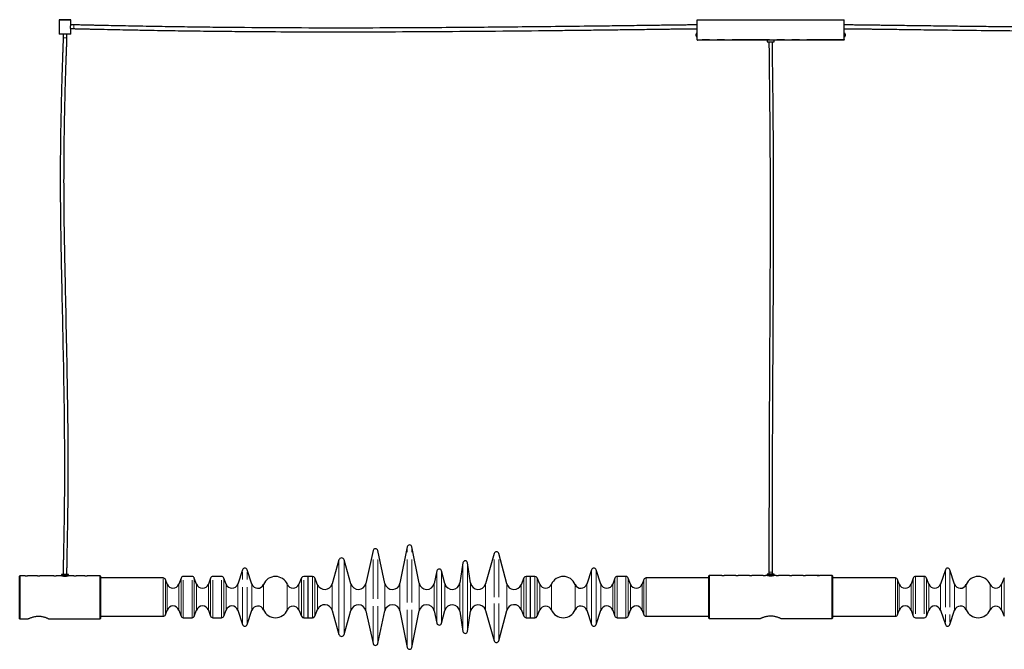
# Model space of a CAD drawing. Header units: millimetres. Extents: x 350 to 3714, y 780 to 2611.
# Tile 1 of 3: x 350 to 2022, y 780 to 1848. Entities that reach past the tile are written whole.
import ezdxf

# ---------------------------------------------------------------- set-up
doc = ezdxf.new("R2010")
doc.units = ezdxf.units.MM
doc.header["$LTSCALE"] = 10
doc.linetypes.add('PHANTOM', pattern=[12.7, 6.35, -1.27, 1.27, -1.27, 1.27, -1.27])

msp = doc.modelspace()

# ---------------------------------------------------------------- linework, layer by layer
at = {"color": 7, "linetype": 'Continuous', "lineweight": 25}
for p, q in [((417.4, 1848), (417.1, 1847.7)), ((417.1, 1847.7), (417.1, 1824)), ((437.1, 1847.7), (417.1, 1847.7)), ((417.4, 1848), (436.8, 1848)), ((437.1, 1847.7), (436.8, 1848)), ((437.1, 1839.4), (437.1, 1847.7)), ((442.1, 1839.2), (437.1, 1839.2)), ((1500.1, 1814.5), (1500.1, 1848)), ((1500.1, 1848), (1750.1, 1848)), ((1750.1, 1814.5), (1750.1, 1848)), ((417.1, 1824), (417.6, 1823.5)), ((417.1, 1824), (437.1, 1824)), ((436.6, 1823.5), (417.6, 1823.5)), ((423.9, 1823.5), (423.9, 1817)), ((430.3, 1817), (430.3, 1823.5)), ((436.6, 1833), (436.6, 1836.2)), ((437.1, 1833), (436.6, 1833)), ((436.6, 1823.5), (437.1, 1824)), ((437.1, 1824), (437.1, 1832.8)), ((437.1, 1832.8), (442.1, 1832.8)), ((1498.5, 1820.5), (1498.5, 1823.5)), ((1500.1, 1824.8), (1499.8, 1824.8)), ((1750.4, 1824.8), (1750.1, 1824.8)), ((1751.8, 1823.5), (1751.8, 1820.5)), ((1499.8, 1819.1), (1500.1, 1819.1)), ((1748.6, 1813), (1501.6, 1813)), ((1619.1, 1813), (1619.1, 1810.5)), ((1619.1, 1810.5), (1631.1, 1810.5)), ((1631.1, 1810.5), (1631.1, 1813)), ((1750.1, 1819.1), (1750.4, 1819.1)), ((1008.1, 953.7), (995.7, 891.9)), ((1028.2, 891.9), (1015.9, 953.7)), ((950.1, 947.3), (937.7, 891.6)), ((970.3, 891.6), (957.9, 947.3)), ((1155.6, 942.6), (1141, 890.9)), ((1176.9, 891.1), (1163.4, 942.5)), ((892.2, 931.7), (880.5, 890.9)), ((912.5, 890.9), (900.8, 931.7)), ((1102.5, 926.6), (1097.3, 892.5)), ((1115.6, 892.5), (1110.4, 926.6)), ((350.4, 904.5), (350.1, 904.2)), ((350.1, 868), (350.1, 904.2)), ((359.6, 904.5), (350.4, 904.5)), ((350.4, 904.5), (350.4, 868)), ((367.8, 904.5), (363.6, 904.5)), ((380.1, 904.5), (374.5, 904.5)), ((389.8, 904.5), (384.1, 904.5)), ((408.1, 904.5), (396.5, 904.5)), ((421.1, 904.5), (412.1, 904.5)), ((421.1, 907), (421.1, 904.5)), ((433.1, 907), (421.1, 907)), ((433.1, 904.5), (421.1, 904.5)), ((433.1, 904.5), (433.1, 907)), ((442.1, 904.5), (433.1, 904.5)), ((460.6, 904.5), (446.1, 904.5)), ((460.8, 904.5), (461.7, 904.5)), ((461.7, 904.5), (464.4, 904.5)), ((486.6, 904.5), (464.6, 904.5)), ((487.1, 904), (486.6, 904.5)), ((486.6, 868), (486.6, 904.5)), ((487.1, 904), (487.1, 868)), ((642.9, 903.5), (627.9, 903.5)), ((692.9, 903.5), (677.9, 903.5)), ((728.6, 915), (720.5, 890.7)), ((744.3, 890.7), (736.2, 915)), ((839.9, 903.5), (832.4, 903.5)), ((847.4, 903.5), (839.9, 903.5)), ((839.9, 868.5), (839.9, 903.5)), ((839.9, 833.5), (839.9, 903.5)), ((1058.6, 912.9), (1053.7, 891.5)), ((1071.9, 891.3), (1066.4, 912.9)), ((1217.4, 903.5), (1209.9, 903.5)), ((1224.9, 903.5), (1217.4, 903.5)), ((1217.4, 868.5), (1217.4, 903.5)), ((1217.4, 868.5), (1217.4, 903.5)), ((1321.1, 915), (1313, 890.7)), ((1336.8, 890.7), (1328.7, 915)), ((1379.4, 903.5), (1364.4, 903.5)), ((1520.6, 905), (1520.1, 904.5)), ((1520.1, 868.5), (1520.1, 904.5)), ((1542.2, 905), (1520.6, 905)), ((1520.6, 905), (1520.6, 868.5)), ((1542.4, 905), (1543.1, 905)), ((1543.1, 905), (1546, 905)), ((1565.9, 905), (1546.2, 905)), ((1589, 905), (1569.9, 905)), ((1610.8, 905), (1593, 905)), ((1619.1, 905), (1617.5, 905)), ((1619.1, 907.5), (1619.1, 905)), ((1631.1, 907.5), (1619.1, 907.5)), ((1631.1, 905), (1619.1, 905)), ((1622.2, 911), (1622.2, 907.5)), ((1628.1, 907.5), (1628.1, 911)), ((1631.1, 905), (1631.1, 907.5)), ((1632.8, 905), (1631.1, 905)), ((1657.2, 905), (1639.5, 905)), ((1680.3, 905), (1661.2, 905)), ((1703.6, 905), (1684.3, 905)), ((1704.2, 905), (1707.8, 905)), ((1729.6, 905), (1707.8, 905)), ((1730.1, 904.5), (1729.6, 905)), ((1729.6, 868.5), (1729.6, 905)), ((1730.1, 904.5), (1730.1, 868.5)), ((1885.9, 903.5), (1870.9, 903.5)), ((1921.6, 915), (1913.5, 890.7)), ((1937.3, 890.7), (1929.2, 915)), ((593.8, 901), (487.1, 901)), ((600.4, 890.5), (597.5, 898.3)), ((624.2, 900.8), (620.4, 890.5)), ((650.4, 890.5), (646.6, 900.8)), ((674.2, 900.8), (670.4, 890.5)), ((700.4, 890.5), (696.6, 900.8)), ((828.7, 901), (824.1, 890.2)), ((856, 889.4), (851.1, 901)), ((1206.2, 901), (1201.5, 889.5)), ((1233.2, 890.2), (1228.6, 901)), ((1360.7, 900.8), (1356.9, 890.5)), ((1386.9, 890.5), (1383.1, 900.8)), ((1409.8, 898.3), (1406.9, 890.5)), ((1520.1, 901), (1413.5, 901)), ((1836.8, 901), (1730.1, 901)), ((1843.4, 890.5), (1840.5, 898.3)), ((1867.2, 900.8), (1863.4, 890.5)), ((1893.4, 890.5), (1889.6, 900.8)), ((2021.7, 901), (2017.1, 890.2)), ((350.1, 831.8), (350.1, 868)), ((350.4, 868), (350.4, 831.5)), ((486.6, 831.5), (486.6, 868)), ((487.1, 868), (487.1, 832)), ((839.9, 833.5), (839.9, 868.5)), ((1217.4, 833.5), (1217.4, 868.5)), ((1217.4, 833.5), (1217.4, 868.5)), ((1520.1, 832.5), (1520.1, 868.5)), ((1520.6, 868.5), (1520.6, 832)), ((1729.6, 832), (1729.6, 868.5)), ((1730.1, 868.5), (1730.1, 832.5)), ((487.1, 836), (593.8, 836)), ((597.5, 838.6), (600.4, 846.5)), ((620.4, 846.5), (624.2, 836.1)), ((646.6, 836.1), (650.4, 846.5)), ((670.4, 846.5), (674.2, 836.1)), ((696.6, 836.1), (700.4, 846.5)), ((720.5, 846.2), (728.6, 821.9)), ((736.2, 821.9), (744.3, 846.2)), ((824.1, 846.8), (828.7, 835.9)), ((851.1, 835.9), (856, 847.5)), ((880.5, 846), (892.2, 805.2)), ((900.8, 805.2), (912.5, 846)), ((937.7, 845.3), (950.1, 789.6)), ((957.9, 789.6), (970.3, 845.3)), ((995.7, 845), (1008.1, 783.2)), ((1015.9, 783.2), (1028.2, 845)), ((1053.7, 845.4), (1058.6, 824.1)), ((1066.4, 824), (1071.9, 845.7)), ((1097.3, 844.4), (1102.5, 810.4)), ((1110.4, 810.4), (1115.6, 844.4)), ((1141, 846), (1155.6, 794.4)), ((1163.4, 794.4), (1176.9, 845.8)), ((1201.5, 847.4), (1206.2, 835.9)), ((1228.6, 835.9), (1233.2, 846.8)), ((1313, 846.2), (1321.1, 821.9)), ((1328.7, 821.9), (1336.8, 846.2)), ((1356.9, 846.5), (1360.7, 836.1)), ((1383.1, 836.1), (1386.9, 846.5)), ((1406.9, 846.5), (1409.8, 838.6)), ((1413.5, 836), (1520.1, 836)), ((1730.1, 836), (1836.8, 836)), ((1840.5, 838.6), (1843.4, 846.5)), ((1863.4, 846.5), (1867.2, 836.1)), ((1889.6, 836.1), (1893.4, 846.5)), ((1913.5, 846.2), (1921.6, 821.9)), ((1929.2, 821.9), (1937.3, 846.2)), ((2017.1, 846.8), (2021.7, 835.9)), ((350.1, 831.8), (350.4, 831.5)), ((350.4, 831.5), (364.1, 831.5)), ((400.1, 831.5), (486.6, 831.5)), ((486.6, 831.5), (487.1, 832)), ((627.9, 833.5), (642.9, 833.5)), ((677.9, 833.5), (692.9, 833.5)), ((832.4, 833.5), (839.9, 833.5)), ((839.9, 833.5), (847.4, 833.5)), ((1209.9, 833.5), (1217.4, 833.5)), ((1217.4, 833.5), (1224.9, 833.5)), ((1364.4, 833.5), (1379.4, 833.5)), ((1520.1, 832.5), (1520.6, 832)), ((1520.6, 832), (1607.1, 832)), ((1643.1, 832), (1729.6, 832)), ((1729.6, 832), (1730.1, 832.5)), ((1870.9, 833.5), (1885.9, 833.5))]:
    msp.add_line(p, q, dxfattribs=at)
at = {"color": 7, "linetype": 'PHANTOM', "lineweight": 18}
for p, q in [((442.1, 1832.8), (442.1, 1839.2)), ((1499.8, 1819.1), (1499.8, 1824.8)), ((1750.4, 1824.8), (1750.4, 1819.1)), ((430.3, 1817), (423.9, 1817)), ((1750.1, 1814.5), (1500.1, 1814.5)), ((1008.1, 868.5), (1008.1, 953.7)), ((1015.9, 868.5), (1015.9, 953.7)), ((950.1, 868.5), (950.1, 947.3)), ((957.9, 868.5), (957.9, 947.3)), ((1155.6, 868.5), (1155.6, 942.6)), ((1163.4, 868.5), (1163.4, 942.5)), ((892.2, 868.5), (892.2, 931.7)), ((900.8, 868.5), (900.8, 931.7)), ((1102.5, 868.5), (1102.5, 926.6)), ((1110.4, 868.5), (1110.4, 926.6)), ((627.9, 833.5), (627.9, 903.5)), ((642.9, 833.5), (642.9, 903.5)), ((677.9, 833.5), (677.9, 903.5)), ((692.9, 833.5), (692.9, 903.5)), ((728.6, 821.9), (728.6, 915)), ((736.2, 821.9), (736.2, 915)), ((832.4, 833.5), (832.4, 903.5)), ((847.4, 868.5), (847.4, 903.5)), ((1058.6, 868.5), (1058.6, 912.9)), ((1066.4, 868.5), (1066.4, 912.9)), ((1209.9, 868.5), (1209.9, 903.5)), ((1224.9, 868.5), (1224.9, 903.5)), ((1321.1, 868.5), (1321.1, 915)), ((1328.7, 868.5), (1328.7, 915)), ((1364.4, 868.5), (1364.4, 903.5)), ((1379.4, 868.5), (1379.4, 903.5)), ((1622.2, 911), (1628.1, 911)), ((1870.9, 903.5), (1870.9, 833.5)), ((1885.9, 903.5), (1885.9, 833.5)), ((1921.6, 915), (1921.6, 821.9)), ((1929.2, 915), (1929.2, 821.9)), ((593.8, 836), (593.8, 901)), ((597.5, 838.6), (597.5, 898.3)), ((600.4, 846.5), (600.4, 890.5)), ((620.4, 846.5), (620.4, 890.5)), ((624.2, 836.1), (624.2, 900.8)), ((646.6, 836.1), (646.6, 900.8)), ((650.4, 846.5), (650.4, 890.5)), ((670.4, 846.5), (670.4, 890.5)), ((674.2, 836.1), (674.2, 900.8)), ((696.6, 836.1), (696.6, 900.8)), ((700.4, 846.5), (700.4, 890.5)), ((720.5, 846.2), (720.5, 890.7)), ((744.3, 846.2), (744.3, 890.7)), ((764.2, 846.9), (764.2, 890)), ((804.5, 846.8), (804.5, 890.2)), ((824.1, 846.8), (824.1, 890.2)), ((828.7, 835.9), (828.7, 901)), ((851.1, 868.5), (851.1, 901)), ((856, 868.5), (856, 889.4)), ((880.5, 868.5), (880.5, 890.9)), ((912.5, 868.5), (912.5, 890.9)), ((937.7, 868.5), (937.7, 891.6)), ((970.3, 868.5), (970.3, 891.6)), ((995.7, 868.5), (995.7, 891.9)), ((1028.2, 868.5), (1028.2, 891.9)), ((1053.7, 868.5), (1053.7, 891.5)), ((1071.9, 868.5), (1071.9, 891.3)), ((1097.3, 868.5), (1097.3, 892.5)), ((1115.6, 868.5), (1115.6, 892.5)), ((1141, 868.5), (1141, 890.9)), ((1176.9, 868.5), (1176.9, 891.1)), ((1201.5, 868.5), (1201.5, 889.5)), ((1206.2, 868.5), (1206.2, 901)), ((1228.6, 868.5), (1228.6, 901)), ((1233.2, 868.5), (1233.2, 890.2)), ((1252.8, 868.5), (1252.8, 890.2)), ((1293.1, 868.5), (1293.1, 890)), ((1313, 868.5), (1313, 890.7)), ((1336.8, 868.5), (1336.8, 890.7)), ((1356.9, 868.5), (1356.9, 890.5)), ((1360.7, 868.5), (1360.7, 900.8)), ((1383.1, 868.5), (1383.1, 900.8)), ((1386.9, 868.5), (1386.9, 890.5)), ((1406.9, 868.5), (1406.9, 890.5)), ((1409.8, 868.5), (1409.8, 898.3)), ((1413.5, 868.5), (1413.5, 901)), ((1836.8, 901), (1836.8, 836)), ((1840.5, 898.3), (1840.5, 838.6)), ((1843.4, 890.5), (1843.4, 846.5)), ((1863.4, 890.5), (1863.4, 846.5)), ((1867.2, 900.8), (1867.2, 836.1)), ((1889.6, 900.8), (1889.6, 836.1)), ((1893.4, 890.5), (1893.4, 846.5)), ((1913.5, 890.7), (1913.5, 846.2)), ((1937.3, 890.7), (1937.3, 846.2)), ((1957.2, 890), (1957.2, 846.9)), ((1997.5, 890.2), (1997.5, 846.8)), ((2017.1, 890.2), (2017.1, 846.8)), ((2021.7, 901), (2021.7, 835.9)), ((847.4, 833.5), (847.4, 868.5)), ((851.1, 835.9), (851.1, 868.5)), ((856, 847.5), (856, 868.5)), ((880.5, 846), (880.5, 868.5)), ((892.2, 805.2), (892.2, 868.5)), ((900.8, 805.2), (900.8, 868.5)), ((912.5, 846), (912.5, 868.5)), ((937.7, 845.3), (937.7, 868.5)), ((950.1, 789.6), (950.1, 868.5)), ((957.9, 789.6), (957.9, 868.5)), ((970.3, 845.3), (970.3, 868.5)), ((995.7, 845), (995.7, 868.5)), ((1008.1, 783.2), (1008.1, 868.5)), ((1015.9, 783.2), (1015.9, 868.5)), ((1028.2, 845), (1028.2, 868.5)), ((1053.7, 845.4), (1053.7, 868.5)), ((1058.6, 824.1), (1058.6, 868.5)), ((1066.4, 824), (1066.4, 868.5)), ((1071.9, 845.7), (1071.9, 868.5)), ((1097.3, 844.4), (1097.3, 868.5)), ((1102.5, 810.4), (1102.5, 868.5)), ((1110.4, 810.4), (1110.4, 868.5)), ((1115.6, 844.4), (1115.6, 868.5)), ((1141, 846), (1141, 868.5)), ((1155.6, 794.4), (1155.6, 868.5)), ((1163.4, 794.4), (1163.4, 868.5)), ((1176.9, 845.8), (1176.9, 868.5)), ((1201.5, 847.4), (1201.5, 868.5)), ((1206.2, 835.9), (1206.2, 868.5)), ((1209.9, 833.5), (1209.9, 868.5)), ((1224.9, 833.5), (1224.9, 868.5)), ((1228.6, 835.9), (1228.6, 868.5)), ((1233.2, 846.8), (1233.2, 868.5)), ((1252.8, 846.8), (1252.8, 868.5)), ((1293.1, 846.9), (1293.1, 868.5)), ((1313, 846.2), (1313, 868.5)), ((1321.1, 821.9), (1321.1, 868.5)), ((1328.7, 821.9), (1328.7, 868.5)), ((1336.8, 846.2), (1336.8, 868.5)), ((1356.9, 846.5), (1356.9, 868.5)), ((1360.7, 836.1), (1360.7, 868.5)), ((1364.4, 833.5), (1364.4, 868.5)), ((1379.4, 833.5), (1379.4, 868.5)), ((1383.1, 836.1), (1383.1, 868.5)), ((1386.9, 846.5), (1386.9, 868.5)), ((1406.9, 846.5), (1406.9, 868.5)), ((1409.8, 838.6), (1409.8, 868.5)), ((1413.5, 836), (1413.5, 868.5))]:
    msp.add_line(p, q, dxfattribs=at)
at = {"color": 7, "linetype": 'Continuous', "lineweight": 25}
for centre, radius, start, end in [((1499.8, 1823.5), 1.35, 90, 180), ((1750.4, 1823.5), 1.35, 0, 90), ((1499.8, 1820.5), 1.35, 180, 270), ((1750.4, 1820.5), 1.35, 270, 0), ((1012, 953), 4, 11.2773, 168.7227), ((954, 946.5), 4, 12.558, 167.442), ((1159.5, 941.5), 4, 14.7987, 164.1663), ((896.5, 930.5), 4.46, 16, 164), ((1106.5, 926), 4, 8.6703, 171.3297), ((361.6, 940.9), 36.5, 266.8611, 273.1005), ((382.1, 940.9), 36.5, 266.8611, 273.1005), ((410.1, 940.9), 36.5, 266.8611, 273.1005), ((427.1, 940.8), 36.7, 261.7706, 278.1252), ((444.1, 940.9), 36.5, 266.8611, 273.1005), ((462.6, 940.9), 36.5, 266.8611, 273.1005), ((627.9, 899.5), 4, 90, 160), ((642.9, 899.5), 4, 20, 90), ((677.9, 899.5), 4, 90, 160), ((692.9, 899.5), 4, 20, 90), ((732.4, 913.7), 4, 18.499, 161.501), ((784.4, 881.6), 21.9, 23.0579, 157.3801), ((832.4, 899.5), 4, 90, 156.9421), ((847.4, 899.5), 4, 23, 90), ((1062.5, 912), 4, 14.2894, 166.9678), ((1209.9, 899.5), 4, 90, 157.7659), ((1224.9, 899.5), 4, 23.0579, 90), ((1272.9, 881.6), 21.9, 22.6199, 156.9421), ((1324.9, 913.7), 4, 18.499, 161.501), ((1364.4, 899.5), 4, 90, 160), ((1379.4, 899.5), 4, 20, 90), ((1544.2, 941.4), 36.5, 266.8611, 273.1005), ((1567.9, 941.4), 36.5, 266.8611, 273.1005), ((1591, 941.4), 36.5, 266.8611, 273.1005), ((1625.1, 941.3), 36.7, 261.7706, 278.1252), ((1659.2, 941.4), 36.5, 266.8611, 273.1005), ((1682.3, 941.4), 36.5, 266.8611, 273.1005), ((1870.9, 899.5), 4, 90, 160), ((1885.9, 899.5), 4, 20, 90), ((1925.4, 913.7), 4, 18.499, 161.501), ((1977.4, 881.6), 21.9, 23.0579, 157.3801), ((593.8, 897), 4, 20, 90), ((610.4, 894.1), 10.6, 200, 340), ((660.4, 894.1), 10.6, 200, 340), ((710.4, 894.1), 10.6, 200, 341.501), ((754.4, 894.1), 10.6, 198.499, 337.3801), ((814.3, 894.3), 10.6, 203.0579, 336.9421), ((868, 894.5), 13, 203, 344), ((925, 894.5), 13, 196, 347.442), ((983, 894.5), 13, 192.558, 348.7227), ((1041, 894.5), 13, 191.2773, 346.9678), ((1084.5, 894.5), 13, 194.2894, 351.3297), ((1128.5, 894.5), 13, 188.6703, 344.1663), ((1189.5, 894.5), 13, 194.7987, 337.7659), ((1243, 894.3), 10.6, 203.0579, 336.9421), ((1302.9, 894.1), 10.6, 202.6199, 341.501), ((1346.9, 894.1), 10.6, 198.499, 340), ((1396.9, 894.1), 10.6, 200, 340), ((1413.5, 897), 4, 90, 160), ((1836.8, 897), 4, 20, 90), ((1853.4, 894.1), 10.6, 200, 340), ((1903.4, 894.1), 10.6, 200, 341.501), ((1947.4, 894.1), 10.6, 198.499, 337.3801), ((2007.3, 894.3), 10.6, 203.0579, 336.9421), ((610.4, 842.8), 10.6, 20, 160), ((660.4, 842.8), 10.6, 20, 160), ((710.4, 842.8), 10.6, 18.499, 160), ((754.4, 842.8), 10.6, 22.6199, 161.501), ((814.3, 842.6), 10.6, 23.0579, 156.9421), ((868, 842.5), 13, 16, 157), ((925, 842.5), 13, 12.558, 164), ((983, 842.5), 13, 11.2773, 167.442), ((1041, 842.5), 13, 13.0322, 168.7227), ((1084.5, 842.5), 13, 8.6703, 165.7106), ((1128.5, 842.5), 13, 15.8337, 171.3297), ((1189.5, 842.5), 13, 22.2341, 165.2013), ((1243, 842.6), 10.6, 23.0579, 156.9421), ((1302.9, 842.8), 10.6, 18.499, 157.3801), ((1346.9, 842.8), 10.6, 20, 161.501), ((1396.9, 842.8), 10.6, 20, 160), ((1853.4, 842.8), 10.6, 20, 160), ((1903.4, 842.8), 10.6, 18.499, 160), ((1947.4, 842.8), 10.6, 22.6199, 161.501), ((2007.3, 842.6), 10.6, 23.0579, 156.9421), ((593.8, 840), 4, 270, 340), ((627.9, 837.5), 4, 200, 270), ((642.9, 837.5), 4, 270, 340), ((677.9, 837.5), 4, 200, 270), ((692.9, 837.5), 4, 270, 340), ((784.4, 855.3), 21.9, 202.6199, 336.9421), ((832.4, 837.5), 4, 203.0579, 270), ((847.4, 837.5), 4, 270, 337), ((1209.9, 837.5), 4, 202.2341, 270), ((1224.9, 837.5), 4, 270, 336.9421), ((1272.9, 855.3), 21.9, 203.0579, 337.3801), ((1364.4, 837.5), 4, 200, 270), ((1379.4, 837.5), 4, 270, 340), ((1413.5, 840), 4, 200, 270), ((1836.8, 840), 4, 270, 340), ((1870.9, 837.5), 4, 200, 270), ((1885.9, 837.5), 4, 270, 340), ((1977.4, 855.3), 21.9, 202.6199, 336.9421), ((732.4, 823.2), 4, 198.499, 341.501), ((1062.5, 825), 4, 193.0322, 345.7106), ((1324.9, 823.2), 4, 198.499, 341.501), ((1925.4, 823.2), 4, 198.499, 341.501), ((896.5, 806.4), 4.46, 196, 344), ((1106.5, 811), 4, 188.6703, 351.3297), ((954, 790.5), 4, 192.558, 347.442), ((1159.5, 795.5), 4, 195.8337, 345.2013), ((1012, 784), 4, 191.2773, 348.7227)]:
    msp.add_arc(centre, radius, start, end, dxfattribs=at)
for points, knots in [([(436.6, 1836.2), (436.6, 1836.4), (436.6, 1836.8), (436.7, 1837.6), (436.9, 1838.5), (437.1, 1839.1), (437.1, 1839.3), (437.2, 1839.4), (437.1, 1839.4), (437.1, 1839.4)], [0, 0, 0, 0, 0.12363, 0.247914, 0.496165, 0.746421, 0.873073, 0.999331, 1, 1, 1, 1]), ([(1500.1, 1839.1), (1500, 1839.1), (1498.8, 1839.1), (1496.3, 1839.1), (1492.5, 1839.1), (1488.2, 1839), (1483.7, 1839), (1479.1, 1838.9), (1473.3, 1838.8), (1466.5, 1838.8), (1458.6, 1838.7), (1448.5, 1838.5), (1436.1, 1838.4), (1421.6, 1838.2), (1399.6, 1837.9), (1370.1, 1837.5), (1323.6, 1836.9), (1268, 1836.3), (1186.4, 1835.4), (1088.4, 1834.5), (979.7, 1833.9), (877.1, 1833.7), (780.4, 1834.1), (701.5, 1834.7), (640.5, 1835.5), (597.2, 1836.1), (561.9, 1836.7), (534.5, 1837.2), (515.2, 1837.6), (500.6, 1837.9), (490.8, 1838.1), (485.3, 1838.2), (479.2, 1838.4), (472.4, 1838.5), (466.2, 1838.7), (460.6, 1838.8), (456, 1838.9), (451.7, 1839), (447.9, 1839.1), (444.7, 1839.1), (442.9, 1839.2), (442.1, 1839.2)], [0, 0, 0, 0, 0.00032, 0.003394, 0.007084, 0.011178, 0.015502, 0.01991, 0.024278, 0.031847, 0.039206, 0.046783, 0.060576, 0.074364, 0.087821, 0.122919, 0.157976, 0.219586, 0.280696, 0.389278, 0.497521, 0.588897, 0.680149, 0.771875, 0.812475, 0.853234, 0.894457, 0.912544, 0.930944, 0.949232, 0.953948, 0.958933, 0.964759, 0.971232, 0.978075, 0.982589, 0.986987, 0.991117, 0.994801, 0.997836, 1, 1, 1, 1]), ([(2808.1, 1839.2), (2807.3, 1839.2), (2805.2, 1839.1), (2801.8, 1839.1), (2797.7, 1839), (2793.3, 1838.9), (2788.8, 1838.8), (2784.5, 1838.7), (2777.8, 1838.5), (2768.5, 1838.3), (2753.5, 1838), (2735.6, 1837.6), (2713.5, 1837.2), (2690.4, 1836.7), (2666, 1836.3), (2635.6, 1835.8), (2598.9, 1835.3), (2556.1, 1834.8), (2502.4, 1834.3), (2437.7, 1833.9), (2362, 1833.8), (2279.3, 1833.9), (2189.4, 1834.4), (2092.2, 1835.1), (2016.6, 1835.9), (1962.5, 1836.5), (1929.9, 1836.9), (1897.2, 1837.3), (1864.4, 1837.7), (1840.3, 1838), (1825.1, 1838.2), (1818.8, 1838.3), (1812.1, 1838.4), (1804.9, 1838.5), (1796.9, 1838.6), (1788.1, 1838.7), (1779, 1838.8), (1771.3, 1838.9), (1765.2, 1839), (1760.8, 1839), (1756.8, 1839.1), (1753.3, 1839.1), (1751.2, 1839.1), (1750.2, 1839.1), (1750.1, 1839.1)], [0, 0, 0, 0, 0.002439, 0.005823, 0.009795, 0.014048, 0.018329, 0.022435, 0.02631, 0.037384, 0.048807, 0.06877, 0.088192, 0.111466, 0.134351, 0.15724, 0.197862, 0.238323, 0.278577, 0.350236, 0.421666, 0.49323, 0.584777, 0.676502, 0.768672, 0.799211, 0.830003, 0.860986, 0.892045, 0.923123, 0.929168, 0.935157, 0.941137, 0.94792, 0.955618, 0.964, 0.972758, 0.981495, 0.985891, 0.990045, 0.993854, 0.997196, 0.999929, 1, 1, 1, 1]), ([(442.1, 1832.8), (442.8, 1832.8), (444.5, 1832.7), (447.4, 1832.7), (450.9, 1832.6), (454.7, 1832.5), (458.6, 1832.4), (462.5, 1832.4), (466.2, 1832.3), (472.6, 1832.1), (481.7, 1831.9), (496.7, 1831.6), (514.6, 1831.2), (536.7, 1830.8), (559.9, 1830.3), (584.2, 1829.9), (614.7, 1829.4), (651.4, 1828.9), (694.2, 1828.4), (747.9, 1827.9), (812.6, 1827.5), (888.3, 1827.4), (971, 1827.5), (1060.9, 1828), (1158.1, 1828.7), (1233.7, 1829.5), (1287.8, 1830.1), (1320.4, 1830.5), (1353.1, 1830.9), (1386, 1831.3), (1409.6, 1831.6), (1424, 1831.8), (1429, 1831.9), (1434.1, 1831.9), (1439.5, 1832), (1445.9, 1832.1), (1453.5, 1832.2), (1462.2, 1832.3), (1471.4, 1832.4), (1479.1, 1832.5), (1485.2, 1832.6), (1489.5, 1832.6), (1493.5, 1832.7), (1497, 1832.7), (1499.2, 1832.7), (1500.1, 1832.7), (1500.1, 1832.7)], [0, 0, 0, 0, 0.001996, 0.00481, 0.008157, 0.011807, 0.01557, 0.019289, 0.022836, 0.026221, 0.037307, 0.04874, 0.068708, 0.088135, 0.111412, 0.1343, 0.157191, 0.197817, 0.238283, 0.278541, 0.350207, 0.421645, 0.493218, 0.584775, 0.676509, 0.768688, 0.799231, 0.830025, 0.861012, 0.892075, 0.923162, 0.928004, 0.932812, 0.937578, 0.942455, 0.947961, 0.955658, 0.964042, 0.972805, 0.981547, 0.985945, 0.990101, 0.993909, 0.997242, 0.999957, 1, 1, 1, 1]), ([(1750.1, 1832.7), (1750.2, 1832.7), (1751.4, 1832.7), (1753.9, 1832.7), (1757.7, 1832.7), (1762, 1832.6), (1766.5, 1832.6), (1771.1, 1832.5), (1776.9, 1832.4), (1783.7, 1832.4), (1791.7, 1832.3), (1801.8, 1832.1), (1814.2, 1832), (1828.7, 1831.8), (1850.7, 1831.5), (1880.2, 1831.1), (1926.6, 1830.5), (1982.3, 1829.9), (2063.9, 1829), (2161.9, 1828.1), (2270.6, 1827.5), (2373.2, 1827.3), (2470, 1827.7), (2548.8, 1828.3), (2609.9, 1829.1), (2653.1, 1829.7), (2688.4, 1830.3), (2715.8, 1830.8), (2735.1, 1831.2), (2749.7, 1831.5), (2759.6, 1831.7), (2765.1, 1831.8), (2771.2, 1832), (2777.9, 1832.1), (2784.2, 1832.3), (2789.8, 1832.4), (2794.4, 1832.5), (2798.7, 1832.6), (2802.5, 1832.7), (2805.6, 1832.7), (2807.4, 1832.8), (2808.1, 1832.8)], [0, 0, 0, 0, 0.00029, 0.003348, 0.007032, 0.011127, 0.015453, 0.019864, 0.024233, 0.031801, 0.039164, 0.046745, 0.060543, 0.074336, 0.087794, 0.122896, 0.157956, 0.219573, 0.280688, 0.389281, 0.497535, 0.588922, 0.680185, 0.771921, 0.812525, 0.853288, 0.894515, 0.912605, 0.931012, 0.949315, 0.954036, 0.959016, 0.96484, 0.971317, 0.978167, 0.982688, 0.987092, 0.991225, 0.994906, 0.997919, 1, 1, 1, 1]), ([(423.9, 1817), (423.9, 1816.4), (423.9, 1815.1), (423.8, 1812.8), (423.8, 1809.9), (423.6, 1806.8), (423.5, 1803.4), (423.4, 1799.8), (423.3, 1796.3), (423.1, 1791.5), (422.9, 1785.1), (422.5, 1775.9), (422.2, 1765.5), (421.8, 1753.9), (421.4, 1738.6), (420.9, 1719.8), (420.4, 1697.8), (419.8, 1670.8), (419.3, 1638.9), (419, 1601.9), (418.9, 1561.3), (419.3, 1517), (420, 1468.9), (420.9, 1421), (422.2, 1362.2), (423.7, 1292.5), (425.2, 1211.9), (425.9, 1151.2), (426.1, 1110.2), (426.1, 1089), (426.1, 1067.8), (426, 1046.7), (425.9, 1030.9), (425.8, 1020.2), (425.7, 1014.7), (425.6, 1009.3), (425.6, 1003.8), (425.5, 997.9), (425.4, 991.2), (425.2, 983.4), (425.1, 974.9), (424.9, 965.8), (424.7, 956.5), (424.5, 946.6), (424.3, 937.2), (424.2, 928.5), (424.1, 920.8), (424, 913.7), (424, 909.1), (423.9, 907)], [0, 0, 0, 0, 0.0017605, 0.0044275, 0.0076342, 0.0111095, 0.0146357, 0.0190481, 0.0229555, 0.0261808, 0.0348111, 0.044218, 0.0562699, 0.0690803, 0.0824669, 0.1068785, 0.1312026, 0.154889, 0.1958108, 0.2365137, 0.2765988, 0.3298226, 0.3825591, 0.4351142, 0.4875943, 0.5764002, 0.6649711, 0.753344, 0.776629, 0.7999334, 0.823217, 0.8465354, 0.8694063, 0.875535, 0.8815977, 0.8875959, 0.8935309, 0.8996519, 0.9069763, 0.9155917, 0.9254435, 0.9350527, 0.9454094, 0.9563337, 0.9675767, 0.9763982, 0.9849557, 0.9929511, 1, 1, 1, 1]), ([(430.3, 907), (430.4, 909.2), (430.4, 914), (430.5, 921.5), (430.6, 929.4), (430.8, 937.4), (430.9, 945.9), (431.1, 954.7), (431.3, 963.5), (431.4, 971.9), (431.6, 980.2), (431.7, 988.9), (431.9, 997.6), (432.1, 1013.5), (432.3, 1036.4), (432.6, 1074.3), (432.5, 1119.9), (432, 1187.4), (430.6, 1269), (428.9, 1349.2), (427.5, 1413.8), (426.5, 1462.9), (425.7, 1512.1), (425.3, 1561.8), (425.4, 1607.5), (425.9, 1649.5), (426.5, 1687.5), (427.2, 1717.4), (427.8, 1738.7), (428.2, 1751.2), (428.5, 1763.5), (428.9, 1773.5), (429.1, 1781.5), (429.4, 1787.7), (429.6, 1794.4), (429.8, 1800.3), (430, 1805.2), (430.1, 1809), (430.2, 1812.2), (430.3, 1814.8), (430.3, 1816.3), (430.3, 1817)], [0, 0, 0, 0, 0.0074333, 0.01581, 0.024623, 0.0335014, 0.0421658, 0.0528489, 0.0625019, 0.0709196, 0.0805643, 0.0900856, 0.0996086, 0.1090823, 0.1424248, 0.1753819, 0.2340254, 0.2927216, 0.3977616, 0.503126, 0.5569009, 0.6108094, 0.6648839, 0.7192923, 0.7745922, 0.8155396, 0.8576572, 0.8999682, 0.913988, 0.9278663, 0.9414169, 0.9544442, 0.9607251, 0.9677336, 0.97518, 0.9826762, 0.9871923, 0.9913775, 0.9950485, 0.9979921, 1, 1, 1, 1]), ([(1622.2, 1810.5), (1622.2, 1809.2), (1622.2, 1806.2), (1622.2, 1801.2), (1622.3, 1795.5), (1622.3, 1789.4), (1622.4, 1783.1), (1622.5, 1775.4), (1622.6, 1766.5), (1622.7, 1756.7), (1622.8, 1747.2), (1622.9, 1738.3), (1623, 1730.1), (1623.1, 1722.7), (1623.2, 1715.7), (1623.3, 1701.1), (1623.5, 1679), (1623.8, 1641.9), (1624, 1597.8), (1624.2, 1532.9), (1624.1, 1454.5), (1623.7, 1367.2), (1623.2, 1284.2), (1622.8, 1205.4), (1622.5, 1141), (1622.4, 1091), (1622.3, 1055.8), (1622.3, 1030.2), (1622.2, 1014.4), (1622.2, 1008.1), (1622.2, 1001.9), (1622.2, 995.7), (1622.2, 989.5), (1622.2, 982.8), (1622.2, 975.3), (1622.2, 966.2), (1622.2, 955.6), (1622.2, 943.7), (1622.2, 934), (1622.2, 926.7), (1622.2, 921.8), (1622.2, 917.6), (1622.2, 914), (1622.2, 911.9), (1622.2, 911)], [0, 0, 0, 0, 0.00429, 0.010042, 0.016451, 0.023303, 0.030419, 0.037659, 0.049004, 0.059992, 0.070364, 0.08059, 0.089748, 0.09775, 0.105323, 0.112914, 0.146501, 0.179137, 0.236511, 0.293587, 0.395624, 0.49789, 0.584909, 0.672383, 0.760636, 0.799794, 0.839147, 0.877991, 0.885034, 0.892012, 0.898914, 0.90592, 0.912403, 0.919861, 0.928194, 0.937271, 0.950236, 0.963686, 0.976859, 0.982691, 0.988098, 0.992917, 0.996958, 1, 1, 1, 1]), ([(1628.1, 911), (1628.1, 911.9), (1628.1, 913.9), (1628.1, 917.4), (1628.1, 921.5), (1628.1, 926.1), (1628.1, 930.9), (1628.1, 935.9), (1628.1, 942.2), (1628.1, 949.7), (1628.1, 957.9), (1628.1, 965.9), (1628.1, 974), (1628.1, 982.4), (1628.1, 990.8), (1628.1, 1006.5), (1628.1, 1029.3), (1628.2, 1061), (1628.3, 1094.4), (1628.4, 1129.5), (1628.6, 1183.7), (1629, 1256.9), (1629.5, 1344.3), (1629.9, 1426.7), (1630.1, 1504.4), (1630, 1567.5), (1629.9, 1616), (1629.7, 1649.5), (1629.5, 1673.5), (1629.3, 1688), (1629.3, 1693.9), (1629.2, 1700.5), (1629.1, 1708), (1629.1, 1716.4), (1629, 1725.5), (1628.9, 1735.5), (1628.7, 1746.7), (1628.6, 1759.1), (1628.4, 1772.4), (1628.3, 1783.2), (1628.2, 1791.5), (1628.2, 1797.1), (1628.1, 1802.3), (1628.1, 1806.7), (1628.1, 1809.3), (1628.1, 1810.5)], [0, 0, 0, 0, 0.003012, 0.006955, 0.011584, 0.016692, 0.022104, 0.02767, 0.03327, 0.043285, 0.052556, 0.06071, 0.070043, 0.079352, 0.088753, 0.098192, 0.131622, 0.16481, 0.204039, 0.243006, 0.281754, 0.384787, 0.487018, 0.573466, 0.65974, 0.745924, 0.783836, 0.821547, 0.857868, 0.863715, 0.870066, 0.877414, 0.885754, 0.895064, 0.905301, 0.916393, 0.928222, 0.942796, 0.957734, 0.972432, 0.979045, 0.985312, 0.991096, 0.996237, 1, 1, 1, 1]), ([(1750.1, 1814.5), (1750, 1814.3), (1749.8, 1813.9), (1749.4, 1813.4), (1749, 1813), (1748.8, 1813), (1748.6, 1813)], [0, 0, 0, 0, 0.25473, 0.509622, 0.764515, 1, 1, 1, 1]), ([(374.5, 904.5), (374.5, 904.5), (374.5, 904.5), (374.2, 904.4), (373.5, 904.4), (372.6, 904.3), (371.5, 904.3), (370.3, 904.3), (369.2, 904.4), (368.4, 904.4), (367.9, 904.5), (367.8, 904.5), (367.8, 904.5)], [0, 0, 0, 0, 0.049433, 0.149629, 0.251343, 0.356988, 0.466993, 0.579994, 0.693769, 0.805851, 0.913956, 1, 1, 1, 1]), ([(396.5, 904.5), (396.5, 904.5), (396.5, 904.5), (396.2, 904.4), (395.5, 904.4), (394.6, 904.3), (393.5, 904.3), (392.3, 904.3), (391.2, 904.4), (390.4, 904.4), (389.9, 904.5), (389.8, 904.5), (389.8, 904.5)], [0, 0, 0, 0, 0.049433, 0.149629, 0.251343, 0.356988, 0.466993, 0.579994, 0.693769, 0.805851, 0.913956, 1, 1, 1, 1]), ([(1617.5, 905), (1617.5, 905), (1617.5, 905), (1617.2, 904.9), (1616.5, 904.9), (1615.6, 904.8), (1614.5, 904.8), (1613.3, 904.8), (1612.2, 904.9), (1611.4, 904.9), (1610.9, 905), (1610.8, 905), (1610.8, 905)], [0, 0, 0, 0, 0.049433, 0.149629, 0.251343, 0.356988, 0.466993, 0.579994, 0.693769, 0.805851, 0.913956, 1, 1, 1, 1]), ([(1639.5, 905), (1639.5, 905), (1639.5, 905), (1639.2, 904.9), (1638.5, 904.9), (1637.6, 904.8), (1636.5, 904.8), (1635.3, 904.8), (1634.2, 904.9), (1633.4, 904.9), (1632.9, 905), (1632.8, 905), (1632.8, 905)], [0, 0, 0, 0, 0.0494327, 0.1496285, 0.2513428, 0.3569879, 0.4669931, 0.5799945, 0.6937687, 0.8058514, 0.9139558, 1, 1, 1, 1]), ([(1706.6, 904.9), (1706.5, 904.9), (1706.2, 904.9), (1705.6, 904.9), (1705, 904.9), (1704.4, 904.9), (1703.9, 904.9), (1703.7, 905), (1703.7, 905), (1703.6, 905)], [0, 0, 0, 0, 0.082253, 0.245168, 0.40787, 0.570571, 0.733486, 0.896494, 1, 1, 1, 1]), ([(364.1, 831.5), (364.2, 831.5), (364.3, 831.5), (365, 831.9), (366, 832.4), (367.5, 833), (369.4, 833.7), (371.6, 834.5), (374.3, 835.3), (377.2, 835.9), (380.3, 836.2), (383.2, 836.2), (386, 836), (388.6, 835.6), (391, 835), (393.3, 834.3), (395.4, 833.6), (397.3, 832.8), (398.8, 832.1), (399.7, 831.7), (400.2, 831.5), (400.1, 831.5), (400.1, 831.5)], [0, 0, 0, 0, 0.048762, 0.099034, 0.147773, 0.197782, 0.249453, 0.30242, 0.357763, 0.414899, 0.466808, 0.520639, 0.566741, 0.614133, 0.661441, 0.709843, 0.762901, 0.817364, 0.872542, 0.929602, 0.980267, 1, 1, 1, 1]), ([(1607.1, 832), (1607.2, 832), (1607.3, 832), (1608, 832.4), (1609, 832.9), (1610.5, 833.5), (1612.4, 834.2), (1614.6, 835), (1617.3, 835.8), (1620.2, 836.4), (1623.3, 836.7), (1626.2, 836.7), (1629, 836.5), (1631.6, 836.1), (1634, 835.5), (1636.3, 834.8), (1638.4, 834.1), (1640.3, 833.3), (1641.8, 832.6), (1642.7, 832.2), (1643.2, 832), (1643.1, 832), (1643.1, 832)], [0, 0, 0, 0, 0.048762, 0.099034, 0.147773, 0.197782, 0.249453, 0.30242, 0.357763, 0.414899, 0.466808, 0.520639, 0.566741, 0.614133, 0.661441, 0.709843, 0.762901, 0.817364, 0.872542, 0.929602, 0.980267, 1, 1, 1, 1])]:
    msp.add_open_spline(points, degree=3, knots=knots, dxfattribs=at)
for points in [[(1501.6, 1813), (1501.5, 1813), (1501.3, 1813), (1500.9, 1813.4), (1500.5, 1813.9), (1500.3, 1814.3), (1500.1, 1814.5)], [(1500.1, 1814.5), (1500.2, 1814.3), (1500.2, 1813.9), (1500.6, 1813.4), (1501.1, 1813), (1501.4, 1813), (1501.6, 1813)]]:
    msp.add_open_spline(points, degree=3, dxfattribs=at)

doc.saveas('drawing.dxf')
